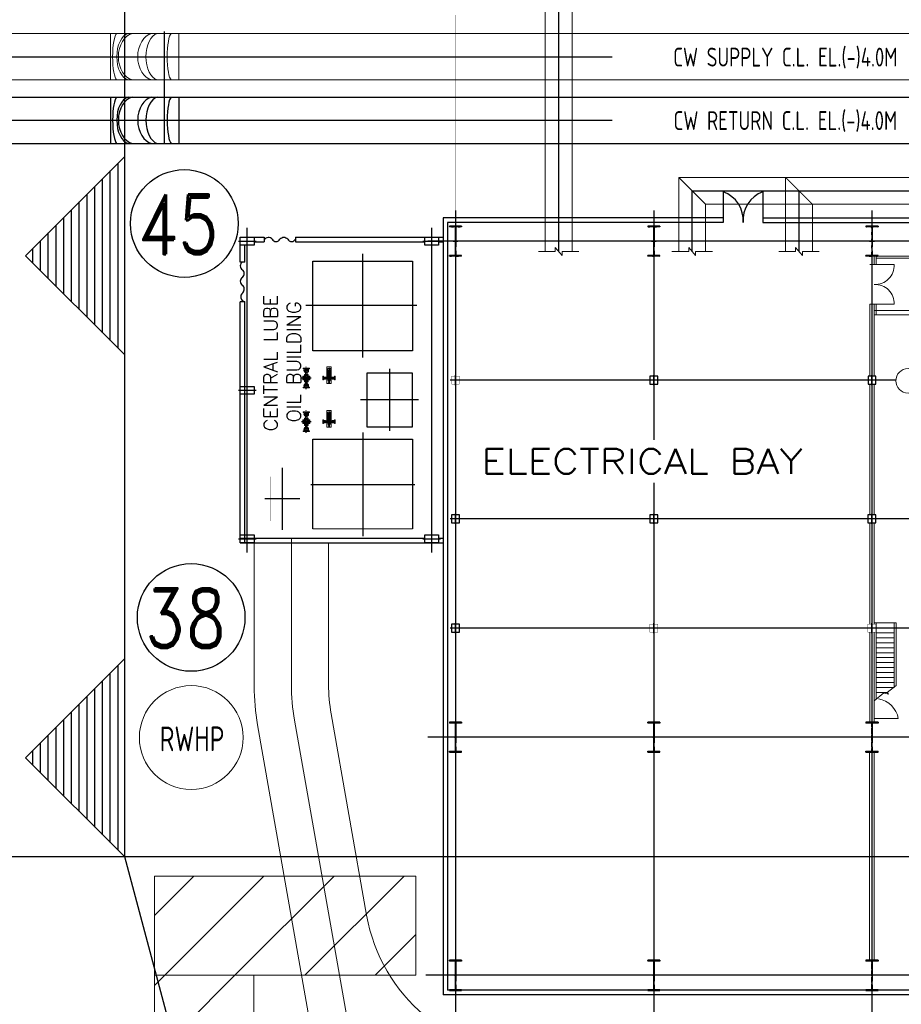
# Model space of a CAD drawing. Extents: x -11758 to 4934791, y -233543 to 1826789.
# Tile 109 of 256: x 2052110 to 2096563, y -14829 to 34801. Entities that reach past the tile are written whole.
import ezdxf
from ezdxf.enums import TextEntityAlignment as Align

# ---------------------------------------------------------------- set-up
doc = ezdxf.new("R2010")
doc.units = 0
doc.header["$LTSCALE"] = 800
doc.header["$MEASUREMENT"] = 0
doc.set_wipeout_variables(frame=1)
for name, pattern in [('CENTER', [2, 1.25, -0.25, 0.25, -0.25]), ('CENTER2', [1.125, 0.75, -0.125, 0.125, -0.125]), ('CONTINOUS', [0]), ('PHANTOM', [2.5, 1.25, -0.25, 0.25, -0.25, 0.25, -0.25])]:
    doc.linetypes.add(name, pattern=pattern)
doc.layers.get('0').update_dxf_attribs({"linetype": 'CONTINUOUS'})
for name, color, linetype in [('Aux_col', 7, 'CONTINUOUS'), ('CEN', 2, 'CENTER'), ('CENTER', 2, 'CENTER'), ('COL', 1, 'CENTER'), ('EQP', 1, 'CONTINUOUS'), ('GRID', 8, 'CENTER'), ('grid-20m', 53, 'CONTINUOUS'), ('HATCH', 9, 'CONTINUOUS'), ('KEY PLAN', 251, 'CONTINUOUS'), ('PIPE', 1, 'CONTINUOUS'), ('STR', 2, 'CONTINUOUS'), ('SUP', 1, 'CONTINUOUS'), ('WALL', 6, 'CONTINUOUS')]:
    doc.layers.add(name, color=color, linetype=linetype)
doc.layers.add('DIM', color=4, linetype='CONTINUOUS', lineweight=15)
doc.layers.add('EQPT', color=8, linetype='CONTINUOUS', lineweight=5)
doc.styles.add('ROMAND', font='romand')
doc.styles.add('ROMANS', font='ISO9.shx', dxfattribs={"width": 0.8})
doc.styles.add('RS', font='romans.shx')
doc.styles.add('S2', font='ROMANS')
doc.linetypes.add('FENCELINE2', pattern='A,0.25,-0.1,[132,ltypeshp.shx,S=0.1,R=0,X=-0.1,Y=0],-0.1,1', length=1.45)

# ---------------------------------------------------------------- blocks, each defined once
blk = doc.blocks.new('COP')
at = {"layer": 'CEN', "ltscale": 0.1}
for p, q in [((88252, -749802), (88914, -749802)), ((88583, -750312), (88583, -749535)), ((88655, -750127), (88673, -750127))]:
    blk.add_line(p, q, dxfattribs=at)
at = {"layer": 'EQPT', "color": 1}
for p, q in [((88303, -749727), (88303, -749723)), ((88403, -749747), (88323, -749747)), ((88403, -749856), (88323, -749856)), ((88358, -749747), (88358, -749856)), ((88363, -749747), (88363, -749856)), ((88433, -749757), (88403, -749747)), ((88433, -749846), (88403, -749856)), ((88529, -749757), (88433, -749757)), ((88529, -749846), (88433, -749846)), ((88455, -749757), (88455, -749846)), ((88460, -749757), (88460, -749846)), ((88494, -749757), (88494, -749748)), ((88494, -749748), (88529, -749748)), ((88494, -750221), (88494, -749846)), ((88494, -749856), (88529, -749856)), ((88637, -749721), (88529, -749721)), ((88529, -749757), (88529, -749721)), ((88532, -749721), (88529, -749721)), ((88637, -749738), (88529, -749738)), ((88529, -749846), (88529, -749882)), ((88637, -749865), (88529, -749865)), ((88637, -749882), (88529, -749882)), ((88532, -749882), (88529, -749882)), ((88535, -750022), (88535, -749882)), ((88604, -749586), (88562, -749586)), ((88562, -749586), (88562, -749608)), ((88602, -749547), (88564, -749547)), ((88564, -749547), (88564, -749586)), ((88583, -749586), (88604, -749586)), ((88602, -749547), (88602, -749586)), ((88631, -750022), (88631, -749882)), ((88634, -749721), (88637, -749721)), ((88634, -749882), (88637, -749882)), ((88637, -749757), (88637, -749721)), ((88672, -749748), (88637, -749748)), ((88637, -749757), (88733, -749757)), ((88637, -749846), (88637, -749882)), ((88637, -749846), (88733, -749846)), ((88672, -749856), (88637, -749856)), ((88672, -749757), (88672, -749748)), ((88672, -749846), (88672, -750226)), ((88672, -749846), (88672, -749856)), ((88706, -749757), (88706, -749846)), ((88711, -749757), (88711, -749846)), ((88733, -749757), (88763, -749747)), ((88733, -749846), (88763, -749856)), ((88763, -749747), (88843, -749747)), ((88763, -749856), (88843, -749856)), ((88803, -749747), (88803, -749856)), ((88808, -749747), (88808, -749856)), ((88863, -749727), (88863, -749723)), ((88502, -750221), (88494, -750221)), ((88664, -750209), (88502, -750209)), ((88502, -750209), (88502, -750244)), ((88508, -750209), (88508, -750045)), ((88658, -750045), (88508, -750045)), ((88518, -750209), (88518, -750045)), ((88521, -750045), (88521, -750037)), ((88528, -750209), (88528, -750045)), ((88631, -750022), (88535, -750022)), ((88538, -750209), (88538, -750045)), ((88540, -750285), (88540, -750282)), ((88626, -750285), (88540, -750285)), ((88548, -750209), (88548, -750045)), ((88558, -750209), (88558, -750045)), ((88568, -750209), (88568, -750045)), ((88578, -750209), (88578, -750045)), ((88588, -750209), (88588, -750045)), ((88598, -750209), (88598, -750045)), ((88608, -750209), (88608, -750045)), ((88618, -750209), (88618, -750045)), ((88626, -750285), (88626, -750282)), ((88628, -750209), (88628, -750045)), ((88638, -750209), (88638, -750045)), ((88645, -750045), (88645, -750037)), ((88648, -750209), (88648, -750045)), ((88658, -750209), (88658, -750045)), ((88664, -750209), (88664, -750244)), ((88672, -750226), (88664, -750226))]:
    blk.add_line(p, q, dxfattribs=at)
at = {"layer": 'EQPT', "color": 4}
for p, q in [((88471, -750375), (88471, -749535)), ((88471, -749535), (88696, -749535)), ((88696, -750375), (88696, -749535)), ((88471, -750375), (88696, -750375))]:
    blk.add_line(p, q, dxfattribs=at)
at = {"layer": 'EQPT', "color": 1}
for points in [[(88275, -749738), (88273, -749738), (88273, -749865), (88275, -749865), (88275, -749897), (88303, -749897), (88303, -749706), (88275, -749706)], [(88540, -749721), (88540, -749716), (88547, -749716), (88547, -749721)], [(88540, -749882), (88540, -749888), (88547, -749888), (88547, -749882)], [(88555, -749721), (88555, -749716), (88562, -749716), (88562, -749721)], [(88555, -749882), (88555, -749888), (88562, -749888), (88562, -749882)], [(88611, -749721), (88611, -749716), (88604, -749716), (88604, -749721)], [(88611, -749882), (88611, -749888), (88604, -749888), (88604, -749882)], [(88626, -749721), (88626, -749716), (88619, -749716), (88619, -749721)], [(88626, -749882), (88626, -749888), (88619, -749888), (88619, -749882)], [(88891, -749738), (88893, -749738), (88893, -749865), (88891, -749865), (88891, -749897), (88863, -749897), (88863, -749706), (88891, -749706)], [(88658, -750117), (88658, -750137), (88661, -750137), (88661, -750117)], [(88668, -750233), (88668, -750238), (88664, -750238), (88664, -750233)]]:
    blk.add_lwpolyline(points, close=True, dxfattribs=at)
for points in [[(88564, -749608), (88564, -749638, -0.256742), (88552, -749661, 0.367209), (88534, -749690), (88534, -749719)], [(88583, -749605, 0.322349), (88604, -749605)], [(88602, -749608), (88602, -749638, 0.256742), (88614, -749661, -0.367209), (88632, -749690), (88632, -749719)]]:
    blk.add_lwpolyline(points, format="xyb", dxfattribs=at)
blk.add_lwpolyline([(88604, -749586), (88604, -749608), (88604, -749608), (88562, -749608)], dxfattribs=at)
for centre, radius, start, end in [((88323, -749727), 20, 180, 270), ((88323, -749876), 20, 90, 180), ((88458, -749802), 84.2, 328.1448, 31.8552), ((88532, -749719), 2.24, 270, 0), ((88572, -749604), 18.3, 54.2666, 125.7334), ((88572, -749590), 18.3, 234.2666, 305.7334), ((88594, -749604), 18.3, 54.2666, 125.7334), ((88708, -749802), 84.2, 148.1448, 211.8552), ((88634, -749719), 2.24, 180, 270), ((88843, -749727), 20, 270, 0), ((88843, -749876), 20, 0, 90), ((88536, -750244), 33.3, 180, 270), ((88535, -750037), 14.4, 90, 180), ((88536, -750282), 4.4, 0, 90), ((88631, -750282), 4.4, 90, 180), ((88631, -750037), 14.4, 0, 90), ((88631, -750244), 33.3, 270, 0), ((88661, -750127), 5.7, 270, 90)]:
    blk.add_arc(centre, radius, start, end, dxfattribs=at)
blk = doc.blocks.new('123')
at = {"layer": 'CEN', "ltscale": 0.25}
for p, q in [((1284608, -606336), (1284608, -607457)), ((1284367, -606894), (1284849, -606894)), ((1284478, -606514), (1284738, -606514)), ((1284478, -607274), (1284738, -607274))]:
    blk.add_line(p, q, dxfattribs=at)
at = {"layer": 'CEN'}
for p, q in [((1284555, -606957), (1284537, -606939)), ((1284537, -606957), (1284555, -606939)), ((1284545, -606841), (1284563, -606823)), ((1284545, -606823), (1284563, -606841)), ((1284670, -606947), (1284653, -606965)), ((1284670, -606965), (1284653, -606947)), ((1284661, -606831), (1284679, -606849)), ((1284679, -606831), (1284661, -606849))]:
    blk.add_line(p, q, dxfattribs=at)
at = {"layer": 'CEN', "ltscale": 0.25}
for centre in [(1284608, -606514), (1284608, -607274)]:
    blk.add_circle(centre, 95, dxfattribs=at)
at = {"layer": 'EQPT', "color": 1}
for p, q in [((1284763, -606399), (1284453, -606399)), ((1284453, -606399), (1284453, -606432)), ((1284453, -606432), (1284527, -606432)), ((1284689, -606432), (1284763, -606432)), ((1284763, -606432), (1284763, -606399)), ((1284431, -606989), (1284431, -606798)), ((1284455, -606798), (1284431, -606798)), ((1284455, -606798), (1284479, -606798)), ((1284455, -606798), (1284479, -606798)), ((1284455, -606989), (1284455, -606798)), ((1284479, -606989), (1284479, -606798)), ((1284485, -606808), (1284479, -606808)), ((1284485, -606820), (1284479, -606820)), ((1284482, -606825), (1284482, -606826)), ((1284482, -606963), (1284482, -606961)), ((1284494, -606950), (1284491, -606950)), ((1284495, -606838), (1284492, -606838)), ((1284494, -606836), (1284498, -606836)), ((1284494, -606836), (1284498, -606836)), ((1284494, -606845), (1284498, -606845)), ((1284494, -606845), (1284498, -606845)), ((1284494, -606952), (1284498, -606952)), ((1284494, -606961), (1284498, -606961)), ((1284498, -606806), (1284498, -606982)), ((1284498, -606806), (1284559, -606806)), ((1284544, -606737), (1284512, -606737)), ((1284512, -606737), (1284512, -606765)), ((1284512, -606765), (1284703, -606765)), ((1284525, -606786), (1284525, -606837)), ((1284525, -606786), (1284691, -606786)), ((1284525, -606951), (1284525, -607002)), ((1284535, -606782), (1284535, -606786)), ((1284671, -606735), (1284544, -606735)), ((1284544, -606735), (1284544, -606737)), ((1284544, -606773), (1284544, -606782)), ((1284544, -606782), (1284544, -606786)), ((1284563, -606620), (1284563, -606705)), ((1284652, -606620), (1284652, -606705)), ((1284657, -606806), (1284717, -606806)), ((1284671, -606737), (1284671, -606735)), ((1284703, -606737), (1284671, -606737)), ((1284671, -606773), (1284671, -606782)), ((1284672, -606782), (1284672, -606786)), ((1284681, -606782), (1284681, -606786)), ((1284685, -606765), (1284685, -606771)), ((1284691, -606786), (1284691, -606837)), ((1284691, -606951), (1284691, -607002)), ((1284697, -606765), (1284697, -606771)), ((1284703, -606765), (1284703, -606737)), ((1284717, -606806), (1284717, -606982)), ((1284721, -606836), (1284717, -606836)), ((1284721, -606836), (1284717, -606836)), ((1284721, -606845), (1284717, -606845)), ((1284721, -606845), (1284717, -606845)), ((1284721, -606952), (1284717, -606952)), ((1284721, -606961), (1284717, -606961)), ((1284721, -606838), (1284725, -606838)), ((1284721, -606950), (1284725, -606950)), ((1284730, -606808), (1284737, -606808)), ((1284730, -606820), (1284737, -606820)), ((1284734, -606825), (1284734, -606826)), ((1284734, -606963), (1284734, -606961)), ((1284761, -606798), (1284737, -606798)), ((1284761, -606798), (1284737, -606798)), ((1284737, -606989), (1284737, -606798)), ((1284761, -606989), (1284761, -606798)), ((1284761, -606798), (1284785, -606798)), ((1284785, -606989), (1284785, -606798)), ((1284455, -606989), (1284431, -606989)), ((1284453, -607389), (1284453, -607356)), ((1284453, -607356), (1284527, -607356)), ((1284763, -607389), (1284453, -607389)), ((1284479, -606989), (1284455, -606989)), ((1284485, -606968), (1284479, -606968)), ((1284485, -606980), (1284479, -606980)), ((1284498, -606982), (1284559, -606982)), ((1284512, -607023), (1284703, -607023)), ((1284512, -607051), (1284512, -607023)), ((1284544, -607051), (1284512, -607051)), ((1284525, -607002), (1284691, -607002)), ((1284535, -607006), (1284535, -607002)), ((1284544, -607006), (1284544, -607002)), ((1284544, -607015), (1284544, -607006)), ((1284544, -607053), (1284544, -607051)), ((1284671, -607053), (1284544, -607053)), ((1284563, -607083), (1284563, -607168)), ((1284652, -607083), (1284652, -607168)), ((1284657, -606982), (1284717, -606982)), ((1284671, -607015), (1284671, -607006)), ((1284703, -607051), (1284671, -607051)), ((1284671, -607051), (1284671, -607053)), ((1284672, -607006), (1284672, -607002)), ((1284681, -607006), (1284681, -607002)), ((1284685, -607023), (1284685, -607017)), ((1284689, -607356), (1284763, -607356)), ((1284697, -607023), (1284697, -607017)), ((1284703, -607023), (1284703, -607051)), ((1284730, -606968), (1284737, -606968)), ((1284730, -606980), (1284737, -606980)), ((1284737, -606989), (1284761, -606989)), ((1284761, -606989), (1284785, -606989)), ((1284763, -607356), (1284763, -607389))]:
    blk.add_line(p, q, dxfattribs=at)
for points in [[(1284647, -606457, 1), (1284647, -606449), (1284569, -606449, 1), (1284569, -606457)], [(1284647, -606457, 1), (1284647, -606449), (1284569, -606449, 1), (1284569, -606457)], [(1284647, -606457, 1), (1284647, -606449), (1284569, -606449, 1), (1284569, -606457)], [(1284647, -606571, -1), (1284647, -606579), (1284569, -606579, -1), (1284569, -606571)], [(1284647, -607217, 1), (1284647, -607209), (1284569, -607209, 1), (1284569, -607217)], [(1284647, -607331, -1), (1284647, -607339), (1284569, -607339, -1), (1284569, -607331)], [(1284647, -607331, -1), (1284647, -607339), (1284569, -607339, -1), (1284569, -607331)], [(1284647, -607331, -1), (1284647, -607339), (1284569, -607339, -1), (1284569, -607331)]]:
    blk.add_lwpolyline(points, format="xyb", close=True, dxfattribs=at)
for points in [[(1284485, -606804), (1284479, -606804), (1284479, -606825), (1284485, -606825)], [(1284485, -606984), (1284479, -606984), (1284479, -606963), (1284485, -606963)], [(1284498, -606849), (1284494, -606849), (1284494, -606832), (1284498, -606832)], [(1284498, -606849), (1284494, -606849), (1284494, -606832), (1284498, -606832)], [(1284498, -606948), (1284494, -606948), (1284494, -606965), (1284498, -606965)], [(1284531, -606786), (1284531, -606782), (1284548, -606782), (1284548, -606786)], [(1284685, -606786), (1284685, -606782), (1284668, -606782), (1284668, -606786)], [(1284701, -606765), (1284701, -606771), (1284680, -606771), (1284680, -606765)], [(1284717, -606849), (1284721, -606849), (1284721, -606832), (1284717, -606832)], [(1284717, -606849), (1284721, -606849), (1284721, -606832), (1284717, -606832)], [(1284717, -606948), (1284721, -606948), (1284721, -606965), (1284717, -606965)], [(1284730, -606804), (1284737, -606804), (1284737, -606825), (1284730, -606825)], [(1284730, -606984), (1284737, -606984), (1284737, -606963), (1284730, -606963)], [(1284531, -607002), (1284531, -607006), (1284548, -607006), (1284548, -607002)], [(1284685, -607002), (1284685, -607006), (1284668, -607006), (1284668, -607002)], [(1284701, -607023), (1284701, -607017), (1284680, -607017), (1284680, -607023)]]:
    blk.add_lwpolyline(points, close=True, dxfattribs=at)
for points in [[(1284554, -606711), (1284554, -606705), (1284662, -606705), (1284662, -606711), (1284703, -606711), (1284703, -606733), (1284671, -606733), (1284671, -606735), (1284544, -606735), (1284544, -606733), (1284512, -606733), (1284512, -606711), (1284554, -606711)], [(1284554, -607077), (1284554, -607083), (1284662, -607083), (1284662, -607077), (1284703, -607077), (1284703, -607055), (1284671, -607055), (1284671, -607053), (1284544, -607053), (1284544, -607055), (1284512, -607055), (1284512, -607077), (1284554, -607077)]]:
    blk.add_lwpolyline(points, dxfattribs=at)
for centre, radius in [((1284608, -606514), 115), ((1284608, -606894), 101), ((1284546, -606948), 7.54), ((1284554, -606832), 7.54), ((1284608, -606894), 41.1), ((1284662, -606956), 7.54), ((1284670, -606840), 7.54), ((1284608, -607274), 115)]:
    blk.add_circle(centre, radius, dxfattribs=at)
for centre, radius, start, end in [((1284493, -606827), 11.2, 178.6435, 257.2579), ((1284493, -606961), 11.2, 102.7421, 181.3565), ((1284535, -606775), 9.8, 12.018, 84.9298), ((1284681, -606775), 9.8, 95.0702, 167.982), ((1284722, -606827), 11.2, 282.7421, 1.3565), ((1284722, -606961), 11.2, 358.6435, 77.2579), ((1284535, -607013), 9.8, 275.0702, 347.982), ((1284681, -607013), 9.8, 192.018, 264.9298)]:
    blk.add_arc(centre, radius, start, end, dxfattribs=at)
at = {"layer": 'PIPE'}
blk.add_line((1284494, -606850), (1284494, -606938), dxfattribs=at)
blk = doc.blocks.new('A$C652E157D')
at = {"layer": 'CENTER', "color": 2, "linetype": 'CENTER2', "ltscale": 1500}
for p, q in [((4675, 9647), (4675, 14864)), ((8729, 14543), (8729, 11423)), ((7852, 12983), (9606, 12983)), ((7299, 12256), (2051, 12256)), ((3325, 6440), (3325, 9559)), ((1859, 7999), (4791, 7999)), ((4685, 641), (4685, 5858)), ((1951, 3249), (7539, 3249))]:
    blk.add_line(p, q, dxfattribs=at)
at = {"layer": 'DIM', "color": 1, "linetype": 'CONTINOUS', "lineweight": 15}
blk.add_line((2175, 14506), (7195, 14506), dxfattribs=at)
at = {"layer": 'EQP', "color": 1, "linetype": 'Continuous'}
for p, q in [((2175, 9986), (2175, 14506)), ((2175, 9986), (2175, 14506)), ((7195, 14506), (7195, 9986)), ((7195, 14506), (7195, 9986)), ((7195, 9986), (2175, 9986)), ((7195, 9986), (2175, 9986)), ((4475, 9349), (2175, 9349)), ((2175, 9349), (2175, 6649)), ((4475, 6649), (4475, 9349)), ((2175, 6649), (4475, 6649)), ((2175, 5519), (7195, 5519)), ((2175, 999), (2175, 5519)), ((7195, 5519), (7195, 999)), ((7195, 999), (2175, 999))]:
    blk.add_line(p, q, dxfattribs=at)
at = {"layer": 'EQP', "color": 1, "linetype": 'Continuous', "const_width": 10}
blk.add_lwpolyline([(8129, 11865), (9329, 11865), (9329, 14101), (8129, 14101)], close=True, dxfattribs=at)
blk.add_lwpolyline([(8129, 11865), (9329, 11865), (9329, 14101), (8129, 14101)], close=True, dxfattribs=at)
for p in [(-1277083, 615993), (-1277083, 613793)]:
    blk.add_blockref('123', p)
at = {"layer": 'EQPT'}
for p in [(-82208, 758901), (-82208, 756701)]:
    blk.add_blockref('COP', p, dxfattribs=at)
blk = doc.blocks.new('A$C3C7577A7')
at = {"layer": 'Aux_col'}
for p, q in [((71756, 19500), (72256, 19500)), ((72006, 19750), (72006, 19250)), ((82750, 19500), (83250, 19500)), ((83000, 19750), (83000, 19250)), ((92756, 19500), (93256, 19500)), ((93206, 19700), (92806, 19700)), ((92806, 19700), (92806, 19300)), ((93006, 19750), (93006, 19250)), ((93206, 19300), (93206, 19700)), ((92806, 19300), (93206, 19300)), ((71756, 14000), (72256, 14000)), ((72206, 14200), (71806, 14200)), ((71806, 14200), (71806, 13800)), ((72006, 14250), (72006, 13750)), ((72206, 13800), (72206, 14200)), ((82582, 13999), (83407, 13999)), ((82750, 13999), (83250, 13999)), ((83200, 14199), (82800, 14199)), ((82800, 14199), (82800, 13799)), ((83000, 14249), (83000, 13749)), ((83200, 13799), (83200, 14199)), ((92756, 14000), (93256, 14000)), ((93206, 14200), (92806, 14200)), ((92806, 14200), (92806, 13800)), ((93006, 14250), (93006, 13750)), ((93206, 13800), (93206, 14200)), ((71806, 13800), (72206, 13800)), ((82800, 13799), (83200, 13799)), ((92806, 13800), (93206, 13800)), ((71750, 7001), (72250, 7001)), ((72200, 7201), (71800, 7201)), ((71800, 7201), (71800, 6801)), ((72000, 7251), (72000, 6751)), ((72200, 6801), (72200, 7201)), ((82750, 7000), (83250, 7000)), ((83200, 7200), (82800, 7200)), ((82800, 7200), (82800, 6800)), ((83000, 7250), (83000, 6750)), ((83200, 6800), (83200, 7200)), ((92744, 7000), (93244, 7000)), ((93000, 7250), (93000, 6750)), ((71800, 6801), (72200, 6801)), ((82800, 6800), (83200, 6800))]:
    blk.add_line(p, q, dxfattribs=at)
at = {"layer": 'Aux_col', "const_width": 20, "flags": 128}
for points in [[(71806, 19300), (72206, 19300), (72206, 19700), (71806, 19700)], [(82800, 19300), (83200, 19300), (83200, 19700), (82800, 19700)]]:
    blk.add_lwpolyline(points, close=True, dxfattribs=at)
for points in [[(93200, 7200), (92800, 7200)], [(92800, 7200), (92800, 6800)], [(93200, 6800), (93200, 7200)], [(92800, 6800), (93200, 6800)]]:
    blk.add_lwpolyline(points, dxfattribs=at)
blk = doc.blocks.new('A$C41E52089')
at = {"layer": 'COL'}
h = blk.add_hatch(dxfattribs=at)
h.set_pattern_fill('ANSI31', color=256, scale=100, style=0)
h.paths.add_polyline_path([(310, -720), (0, -720), (0, -760), (310, -760)])
h.paths.add_polyline_path([(0, -720), (-310, -720), (-310, -760), (0, -760)])
h.paths.add_polyline_path([(0, 0), (-13, 0), (-13, -720), (0, -720)])
h.paths.add_polyline_path([(0, 720), (-13, 720), (-13, 0), (0, 0)])
h.paths.add_polyline_path([(12, 0), (0, 0), (0, -720), (12, -720)])
h.paths.add_polyline_path([(12, 720), (0, 720), (0, 0), (12, 0)])
h.paths.add_polyline_path([(310, 760), (0, 760), (0, 720), (12, 720), (310, 720)])
h.paths.add_polyline_path([(0, 760), (-310, 760), (-310, 720), (0, 720)])
for p, q in [((-310, 760), (310, 760)), ((-310, 760), (-310, 720)), ((-310, 720), (310, 720)), ((-13, -720), (-13, 720)), ((12, -720), (12, 720)), ((310, 760), (310, 720)), ((-310, -720), (310, -720)), ((-310, -760), (-310, -720)), ((-310, -760), (310, -760)), ((310, -760), (310, -720))]:
    blk.add_line(p, q, dxfattribs=at)
at = {"layer": 'COL', "color": 2}
for p, q in [((0, -800), (0, 800)), ((123, 0), (-123, 0))]:
    blk.add_line(p, q, dxfattribs=at)
blk = doc.blocks.new('A$C1C927E47')
at = {"layer": 'COL'}
h = blk.add_hatch(dxfattribs=at)
h.set_pattern_fill('ANSI31', color=256, scale=100, style=0)
h.paths.add_polyline_path([(16, 0), (0, 0), (0, -710), (16, -710)])
h.paths.add_polyline_path([(16, 710), (0, 710), (0, 0), (16, 0)])
h.paths.add_polyline_path([(0, 710), (-16, 710), (-16, 0), (0, 0)])
h.paths.add_polyline_path([(0, 0), (-16, 0), (-16, -710), (0, -710)])
h.paths.add_polyline_path([(-310, -710), (-310, -760), (0, -760), (0, -710)])
h.paths.add_polyline_path([(310, -760), (310, -710), (0, -710), (0, -760)])
h.paths.add_polyline_path([(310, 710), (310, 760), (0, 760), (0, 710)])
h.paths.add_polyline_path([(-310, 760), (-310, 710), (0, 710), (0, 760)])
for p, q in [((310, 760), (-310, 760)), ((-310, 760), (-310, 710)), ((310, 710), (-310, 710)), ((-16, -710), (-16, 710)), ((16, -710), (16, 710)), ((310, 760), (310, 710)), ((-310, -710), (310, -710)), ((-310, -760), (-310, -710)), ((-310, -760), (310, -760)), ((310, -760), (310, -710))]:
    blk.add_line(p, q, dxfattribs=at)
at = {"layer": 'COL', "color": 2}
for p, q in [((0, -792), (0, 792)), ((44, 0), (-44, 0)), ((44, 0), (-44, 0))]:
    blk.add_line(p, q, dxfattribs=at)

msp = doc.modelspace()

# ---------------------------------------------------------------- linework, layer by layer
for points in [[(2063935, 23435.3), (2063235, 23435.3), (2063235, 23835.3), (2063935, 23835.3)], [(2073235, 23435.3), (2072535, 23435.3), (2072535, 23835.3), (2073235, 23835.3)], [(2063935, 15919.1), (2063235, 15919.1), (2063235, 16319.1), (2063935, 16319.1)], [(2063935, 8435.3), (2063235, 8435.3), (2063235, 8835.3), (2063935, 8835.3)], [(2073235, 8435.3), (2072535, 8435.3), (2072535, 8835.3), (2073235, 8835.3)]]:
    msp.add_lwpolyline(points, close=True)
at = {"layer": 'DIM', "color": 1, "linetype": 'CONTINOUS', "lineweight": 5}
for p, q in [((2079115.1, 23113.6), (2078265.7, 23113.6)), ((2079454.8, 22909.8), (2079115.1, 23317.5)), ((2079115.1, 23317.5), (2079115.1, 23113.6)), ((2080304.2, 23113.6), (2079454.8, 23113.6)), ((2079454.8, 23113.6), (2079454.8, 22909.8))]:
    msp.add_line(p, q, dxfattribs=at)
for points in [[(2087035, 23113.6), (2086185.7, 23113.6), (2086185.7, 22909.8), (2085845.9, 23317.5), (2085845.9, 23113.6), (2084996.5, 23113.6)], [(2092423.2, 23113.6), (2091573.8, 23113.6), (2091573.8, 22909.8), (2091234.1, 23317.5), (2091234.1, 23113.6), (2090384.7, 23113.6)]]:
    msp.add_lwpolyline(points, dxfattribs=at)
at = {"layer": 'DIM', "lineweight": 5}
msp.add_circle((2096904, 16598), 615.4, dxfattribs=at)
at = {"layer": 'GRID', "linetype": 'CENTER', "ltscale": 5000}
for p, q in [((2074085, 25178.7), (2074085, -42053.7)), ((2084085, 25178.7), (2084085, -42053.7)), ((2095085, 25178.7), (2095085, -42053.7)), ((2063141.8, 23635.3), (2064028.1, 23635.3)), ((2072441.8, 23635.3), (2073328.1, 23635.3)), ((2168111.3, 23635.3), (2072684.5, 23635.3)), ((2096289.7, 16635.3), (2073808.4, 16635.3)), ((2063141.8, 16119.1), (2064028.1, 16119.1)), ((2117247, 9635.3), (2073808.4, 9635.3)), ((2063141.8, 8635.3), (2064028.1, 8635.3)), ((2072441.8, 8635.3), (2073328.1, 8635.3)), ((2117247, 4135.3), (2073808.4, 4135.3)), ((2168111.3, -1364.7), (2072684.5, -1364.7)), ((2168111.3, -13364.7), (2072585, -13364.7))]:
    msp.add_line(p, q, dxfattribs=at)
at = {"layer": 'GRID', "linetype": 'CENTER2', "ltscale": 2500}
for p, q in [((2063585, 7937.1), (2063585, 24301.1)), ((2072885, 7937.1), (2072885, 24301.1))]:
    msp.add_line(p, q, dxfattribs=at)
at = {"layer": 'grid-20m', "linetype": 'PHANTOM', "ltscale": 12000}
msp.add_line((2246697.9, -7402.7), (1958909.8, -7402.7), dxfattribs=at)
at = {"layer": 'HATCH', "lineweight": 5, "flags": 128}
msp.add_lwpolyline([(2096300, 1240.1), (2095841.6, 894.6), (2095919.6, 805.4), (2095580.4, 894.6), (2095680.1, 868.4), (2095200, 460.8)], dxfattribs=at)
at = {"layer": 'KEY PLAN', "linetype": 'Continuous', "lineweight": 30}
for p, q in [((2057408, -7402.7), (2057408, 80115.9)), ((2057408, 27903.3), (2052408, 22903.3)), ((2057408, 17903.3), (2057408, 27903.3)), ((2057069.4, 18241.9), (2057069.4, 27564.8)), ((2056678.8, 18632.5), (2056678.8, 27174.2)), ((2055897.6, 19413.8), (2055897.6, 26392.9)), ((2056288.2, 19023.1), (2056288.2, 26783.5)), ((2055506.9, 19804.4), (2055506.9, 26002.3)), ((2055116.3, 20195), (2055116.3, 25611.7)), ((2054335.1, 20976.3), (2054335.1, 24830.4)), ((2054725.7, 20585.6), (2054725.7, 25221)), ((2053944.4, 21366.9), (2053944.4, 24439.8)), ((2053553.8, 21757.5), (2053553.8, 24049.2)), ((2053163.2, 22148.1), (2053163.2, 23658.5)), ((2052408, 22903.3), (2057408, 17903.3)), ((2052772.6, 22538.8), (2052772.6, 23267.9)), ((2057408, 2597.3), (2052408, -2402.7)), ((2057408, -7402.7), (2057408, 2597.3)), ((2057069.4, -7064.1), (2057069.4, 2258.8)), ((2056678.8, -6673.5), (2056678.8, 1868.2)), ((2055897.6, -5892.3), (2055897.6, 1086.9)), ((2056288.2, -6282.9), (2056288.2, 1477.5)), ((2055506.9, -5501.6), (2055506.9, 696.3)), ((2055116.3, -5111), (2055116.3, 305.7)), ((2054335.1, -4329.8), (2054335.1, -475.6)), ((2054725.7, -4720.4), (2054725.7, -85)), ((2053944.4, -3939.1), (2053944.4, -866.2)), ((2053553.8, -3548.5), (2053553.8, -1256.8)), ((2053163.2, -3157.9), (2053163.2, -1647.5)), ((2052408, -2402.7), (2057408, -7402.7)), ((2052772.6, -2767.3), (2052772.6, -2038.1)), ((2067908, -46589.2), (2057408, -7402.7))]:
    msp.add_line(p, q, dxfattribs=at)
at = {"layer": 'KEY PLAN', "lineweight": -3, "ltscale": 5000}
for p, q in [((2057408.1, 27911.8), (2057408.1, 34582)), ((2059408.1, 28588.7), (2059408.1, 34202.1))]:
    msp.add_line(p, q, dxfattribs=at)
at = {"layer": 'KEY PLAN', "linetype": 'Continuous', "lineweight": 9, "ltscale": 2500}
for p, q in [((2035632.5, 34102.8), (2135150.1, 34102.8)), ((2056683.2, 34102.8), (2056683.2, 31767.8)), ((2060132.9, 34102.8), (2060132.9, 31767.8)), ((2035632.5, 31767.8), (2128105.5, 31767.8))]:
    msp.add_line(p, q, dxfattribs=at)
at = {"layer": 'KEY PLAN', "lineweight": -3, "ltscale": 2000}
for p, q in [((2033908.1, 32935.3), (2081985.9, 32935.3)), ((2035632.5, 29735.3), (2081985.9, 29735.3))]:
    msp.add_line(p, q, dxfattribs=at)
at = {"layer": 'KEY PLAN', "linetype": 'Continuous'}
for p, q in [((2035632.5, 30902.8), (2123985, 30902.8)), ((2056683.2, 30902.8), (2056683.2, 28567.8)), ((2060132.9, 30902.8), (2060132.9, 28567.8)), ((2035632.5, 28567.8), (2121570.5, 28567.8))]:
    msp.add_line(p, q, dxfattribs=at)
at = {"layer": 'KEY PLAN', "linetype": 'CONTINOUS', "lineweight": 15}
for p, q in [((2065810.2, 8664.9), (2065810.2, 1293.3)), ((2063935.2, 8434.9), (2063935.2, 1205.8)), ((2067685.2, 8434.9), (2067685.2, 1293.3)), ((2067814.3, -182.7), (2069605.3, -10340.3)), ((2064106.1, -747.7), (2067705.8, -21163.1)), ((2065967.8, -508.3), (2069552.4, -20837.5)), ((2058908, -8364.7), (2072084.9, -8364.7)), ((2058908, -13364.7), (2058908, -8364.7)), ((2058908, -10344.6), (2060887.9, -8364.7)), ((2059423.4, -13364.7), (2064423.4, -8364.7)), ((2062959, -13364.7), (2067959, -8364.7)), ((2066494.5, -13364.7), (2071494.5, -8364.7)), ((2072084.9, -8364.7), (2072084.9, -13364.7)), ((2070030, -13364.7), (2072084.9, -11309.8)), ((2058908, -13364.7), (2063908, -13364.7)), ((2058908, -62789.8), (2058908, -13364.7)), ((2058908, -13880.1), (2059423.4, -13364.7)), ((2058908, -17415.7), (2062959, -13364.7)), ((2072084.9, -13364.7), (2058908, -13364.7)), ((2063908, -13364.7), (2063908, -62789.8))]:
    msp.add_line(p, q, dxfattribs=at)
at = {"layer": 'KEY PLAN', "linetype": 'CENTER2', "ltscale": 5000}
for points in [[(2079285, 40533.6), (2079285, 23113.6)], [(2086015.8, 26174.7), (2146514.2, 26174.7), (2146514.2, 28867.7)], [(2086015.8, 23113.6), (2086015.8, 26174.7)], [(2091404, 26174.7), (2091404, 23113.6)]]:
    msp.add_lwpolyline(points, dxfattribs=at)
at = {"layer": 'KEY PLAN', "const_width": 50}
for points in [[(2078610, 38370.3), (2078610, 23113.6)], [(2079960, 38370.3), (2079960, 23113.6)], [(2085340.8, 26849.7), (2145839.2, 26849.7), (2145839.2, 28867.7)], [(2086690.8, 25499.7), (2147189.2, 25499.7), (2147189.2, 28867.7)], [(2085340.8, 23113.6), (2085340.8, 26849.7)], [(2086690.8, 25499.7), (2085340.8, 26849.7)], [(2090729, 26849.7), (2090729, 23113.6)], [(2092079, 25499.7), (2090729, 26849.7)], [(2086690.8, 23113.6), (2086690.8, 25499.7)], [(2092079, 25499.7), (2092079, 23113.6)]]:
    msp.add_lwpolyline(points, dxfattribs=at)
at = {"layer": 'KEY PLAN', "linetype": 'FENCELINE2', "ltscale": 1500, "const_width": 25, "elevation": 0}
msp.add_lwpolyline([(2074084.9, 24805.3), (2074085.2, 35031.9), (2074085.2, 35031.9)], dxfattribs=at)
at = {"layer": 'KEY PLAN', "ltscale": 0.03}
for centre in [(2060409.4, 24527.7), (2060756.4, 4671.1)]:
    msp.add_circle(centre, 2714.1, dxfattribs=at)
at = {"layer": 'KEY PLAN', "linetype": 'CONTINOUS', "lineweight": 15}
msp.add_circle((2060760.3, -1383.9), 2616.5, dxfattribs=at)
for centre, radius, start, end in [((2075185.2, 1205.8), 11250, 180, 190), ((2076185.2, 1293.3), 10375, 180, 190), ((2076185.2, 1293.3), 8500, 180, 190), ((2077976.2, -8864.2), 8500, 190, 270)]:
    msp.add_arc(centre, radius, start, end, dxfattribs=at)
at = {"layer": 'KEY PLAN', "linetype": 'Continuous', "lineweight": 9, "ltscale": 2500}
for centre, ratio in [((2057031.3, 32935.3), 0.1989124), ((2057674.5, 32935.3), 0.5664545), ((2057920.6, 32935.3), 0.7071068), ((2058895.5, 32935.3), 0.7071068), ((2059141.6, 32935.3), 0.5664545), ((2059784.8, 32935.3), 0.1989124)]:
    msp.add_ellipse(centre, major_axis=(0, -1180), ratio=ratio, start_param=3.2872771, end_param=6.1375009, dxfattribs=at)
at = {"layer": 'KEY PLAN', "linetype": 'Continuous'}
for centre, ratio in [((2057031.3, 29735.3), 0.1989124), ((2057674.5, 29735.3), 0.5664545), ((2057920.6, 29735.3), 0.7071068), ((2058895.5, 29735.3), 0.7071068), ((2059141.6, 29735.3), 0.5664545), ((2059784.8, 29735.3), 0.1989124)]:
    msp.add_ellipse(centre, major_axis=(0, -1180), ratio=ratio, start_param=3.2872771, end_param=6.1375009, dxfattribs=at)
at = {"layer": 'STR', "lineweight": 5}
for p, q in [((2095200, 4394.6), (2096300, 4394.6)), ((2095300, 545.7), (2095300, 4394.6)), ((2095300, 4144.6), (2096200, 4144.6)), ((2096200, 4394.6), (2096200, 1164.7)), ((2096300, 4394.6), (2096300, 1240.1)), ((2095300, 3894.6), (2096200, 3894.6)), ((2095300, 3644.6), (2096200, 3644.6)), ((2095300, 3394.6), (2096200, 3394.6)), ((2095300, 3144.6), (2096200, 3144.6)), ((2095300, 2894.6), (2096200, 2894.6)), ((2095300, 2644.6), (2096200, 2644.6)), ((2095300, 2394.6), (2096200, 2394.6)), ((2095300, 2144.6), (2096200, 2144.6)), ((2095300, 1894.6), (2096200, 1894.6)), ((2095300, 1644.6), (2096200, 1644.6)), ((2095300, 1394.6), (2096200, 1394.6)), ((2095300, 1144.6), (2096200, 1144.6)), ((2095300, 894.6), (2095841.6, 894.6)), ((2095300, -430.8), (2095416.6, -430.8))]:
    msp.add_line(p, q, dxfattribs=at)
at = {"layer": 'SUP'}
msp.add_line((2063465, 22586.5), (2063235, 22586.5), dxfattribs=at)
for centre, radius, start, end in [((2064653.3, 23561.5), 258.2, 41.32398, 147.71554), ((2065041.1, 23839.6), 221.8, 209.03266, 330.96734), ((2065428.9, 23561.5), 258.2, 41.32398, 138.67602), ((2065816.7, 23839.6), 221.8, 209.03266, 330.96734), ((2063454.9, 22392.6), 221.8, 119.03266, 240.96734), ((2063176.8, 22004.8), 258.2, 311.32398, 48.67602), ((2063454.9, 21617), 221.8, 119.03266, 240.96734), ((2063163.5, 21223.2), 271.6, 316.22609, 47.40546), ((2063499.3, 20831), 247.5, 124.38387, 262.01872)]:
    msp.add_arc(centre, radius, start, end, dxfattribs=at)
at = {"layer": 'WALL'}
for p, q in [((2087585, 26120.2), (2087585, 24575.3)), ((2087585, 26120.2), (2087585, 24575.3)), ((2089585, 26120.2), (2089585, 24575.3)), ((2089585, 26120.2), (2089585, 24575.3)), ((2087585, 24805.3), (2073455, 24805.3)), ((2073455, 24805.3), (2073455, -14344.7)), ((2087585, 24575.3), (2073685, 24575.3)), ((2073685, 24575.3), (2073685, -14114.7)), ((2089585, 24805.3), (2093470, 24805.3)), ((2089585, 24575.3), (2093470, 24575.3)), ((2093470, 24805.3), (2127054.1, 24805.3)), ((2093470, 24575.3), (2127054.1, 24575.3)), ((2063935, 23835.3), (2064435, 23835.3)), ((2064435, 23835.3), (2064435, 23605.3)), ((2066010, 23835.3), (2072535, 23835.3)), ((2066010, 23835.3), (2066010, 23605.3)), ((2073235, 23835.3), (2073455, 23835.3)), ((2063235, 22586.5), (2063235, 23435.3)), ((2063465, 22586.5), (2063465, 23435.3)), ((2063935, 23605.3), (2064435, 23605.3)), ((2066010, 23605.3), (2072535, 23605.3)), ((2073235, 23605.3), (2073455, 23605.3)), ((2063465, 22586.5), (2063347.3, 22586.5)), ((2063235, 8435.3), (2063235, 20585.9)), ((2063465, 20585.9), (2063235, 20585.9)), ((2063465, 8435.3), (2063465, 20585.9)), ((2063235, 8665.3), (2072535, 8665.3)), ((2073235, 8665.4), (2073455, 8665.4)), ((2063235, 8435.3), (2073235, 8435.3)), ((2073235, 8435.3), (2073455, 8435.3)), ((2138085, -14344.7), (2073455, -14344.7)), ((2138085, -14114.7), (2073685, -14114.7))]:
    msp.add_line(p, q, dxfattribs=at)
at = {"layer": 'WALL', "lineweight": 5}
for p, q in [((2095200, 22453.8, 53901.1), (2095200, 22885.3)), ((2095300, 22453.8), (2095300, 22885.3)), ((2101468.9, 22885.3, -370380.4), (2095300, 22885.3, -370380.4)), ((2096200, 22453.8), (2094970, 22453.8)), ((2101468.9, 22785.3, -370380.4), (2095300, 22785.3, 150806)), ((2094970, 20453.8), (2094970, 16835.3)), ((2096200, 20453.8), (2094970, 20453.8)), ((2095200, 20453.8), (2095200, 16835.3)), ((2095200, 20453.8), (2095200, 16835.3)), ((2095200, 19920.3, 370380.4), (2095200, 20453.8, 303736.1)), ((2095300, 19920.3), (2095300, 20453.8)), ((2101238.9, 20150.3, -370380.4), (2095200, 20150.3, 16517)), ((2101468.9, 19920.3), (2095200, 19920.3)), ((2094970, 16435.3), (2094970, 9836.4)), ((2095200, 16435.3), (2095200, 9836.4)), ((2094970, 9436.4), (2094970, 4335.3)), ((2095200, 9436.4), (2095200, 4335.3)), ((2094970, 3935.3), (2094970, -614.7)), ((2095200, 3935.3), (2095200, -614.7)), ((2095200, 3835.3), (2095200, 460.8)), ((2096411.5, -430.8), (2095200, -430.8)), ((2094964.1, -2114.7), (2094964.1, -12614.7)), ((2094964.1, -2114.7), (2094964.1, -12614.7)), ((2095194.1, -2114.7), (2095194.1, -12614.7))]:
    msp.add_line(p, q, dxfattribs=at)
at = {"layer": 'WALL'}
for centre, radius, start, end in [((2087092.6, 24705.4), 1498, 355.02078, 70.8107), ((2090077.4, 24705.4), 1498, 109.1893, 184.97922), ((2063454.9, 22392.6), 221.8, 119.03266, 240.96734), ((2063454.9, 22392.6), 221.8, 119.03266, 240.96734), ((2063176.8, 22004.8), 258.2, 311.32398, 48.67602), ((2063176.8, 22004.8), 258.2, 311.32398, 48.67602), ((2063454.9, 21617), 221.8, 119.03266, 240.96734), ((2063454.9, 21617), 221.8, 119.03266, 240.96734)]:
    msp.add_arc(centre, radius, start, end, dxfattribs=at)
at = {"layer": 'WALL', "lineweight": 5}
for centre, radius, start, end in [((2095252, 22401.8), 949.4, 266.85716, 3.14284), ((2095252, 20505.9), 949.4, 356.85716, 93.14284), ((2095216.5, -625.8), 1210.8, 9.26663, 80.73337)]:
    msp.add_arc(centre, radius, start, end, dxfattribs=at)

# ---------------------------------------------------------------- block references
at = {"rotation": 180}
msp.add_blockref('A$C3C7577A7', (2167085, 23635.3), dxfattribs=at)
at = {"layer": 'COL', "rotation": 180}
for p in [(2074085, 23635.3), (2084085, 23635.3), (2095085, 23635.3)]:
    msp.add_blockref('A$C41E52089', p, dxfattribs=at)
at = {"layer": 'DIM', "color": 1, "linetype": 'CONTINOUS', "lineweight": 15, "rotation": 180}
msp.add_blockref('A$C652E157D', (2074085, 23635.3), dxfattribs=at)
at = {"layer": 'HATCH', "rotation": 180}
for p in [(2074085, -1364.7), (2074085, -13364.7), (2084085, -13364.7), (2095085, -13364.7)]:
    msp.add_blockref('A$C1C927E47', p, dxfattribs=at)
at = {"layer": 'HATCH', "lineweight": 5, "rotation": 180}
for p in [(2084085, -1364.7), (2095085, -1364.7)]:
    msp.add_blockref('A$C1C927E47', p, dxfattribs=at)

# ---------------------------------------------------------------- texts
at = {"color": 3, "insert": (2064417.6, 13589), "char_height": 700, "width": 8566.689, "attachment_point": 1, "rotation": 90, "style": 'RS'}
msp.add_mtext('\\pi466.68;{\\C256;CENTRAL LUBE \\P\\pi916.68;OIL BUILDING}', dxfattribs=at)
at = {"layer": 'KEY PLAN', "linetype": 'Continuous', "lineweight": 9, "ltscale": 2500, "style": 'ROMANS', "width": 0.8}
msp.add_text('CW SUPPLY C.L. EL.(-)4.0M', height=950, dxfattribs=at).set_placement((2090716.4, 32917.8), align=Align.MIDDLE)
at = {"layer": 'KEY PLAN', "linetype": 'Continuous', "lineweight": 15, "style": 'ROMANS', "width": 0.8}
msp.add_text('CW RETURN C.L. EL.(-)4.0M', height=950, dxfattribs=at).set_placement((2090716.4, 29717.8), align=Align.MIDDLE)
at = {"layer": 'KEY PLAN', "ltscale": 0.03, "style": 'ROMAND', "width": 0.8}
for s, p in [('45', (2058037.6, 22989.1)), ('38', (2058413.2, 3138.1))]:
    msp.add_text(s, height=3000, dxfattribs=at).set_placement(p)
at = {"layer": 'KEY PLAN', "linetype": 'CONTINOUS', "lineweight": 15, "style": 'ROMANS', "width": 0.8}
msp.add_text('RWHP', height=1250, dxfattribs=at).set_placement((2060802.4, -1447.4), align=Align.MIDDLE)

# ---------------------------------------------------------------- next in the draw order: wipeouts: each hides what was drawn before it
at = {"linetype": 'CONTINOUS', "lineweight": 15}
msp.add_wipeout([(2075239.2, 11469.3), (2094121.2, 11469.3), (2094121.2, 13611.3), (2075239.2, 13611.3)], dxfattribs=at)

# ---------------------------------------------------------------- next in the draw order: texts
at = {"color": 7, "linetype": 'CONTINOUS', "lineweight": 15, "style": 'S2', "width": 1.2}
msp.add_text('ELECTRICAL BAY', height=1260, dxfattribs=at).set_placement((2075392.2, 11910.3))

doc.saveas('drawing.dxf')
